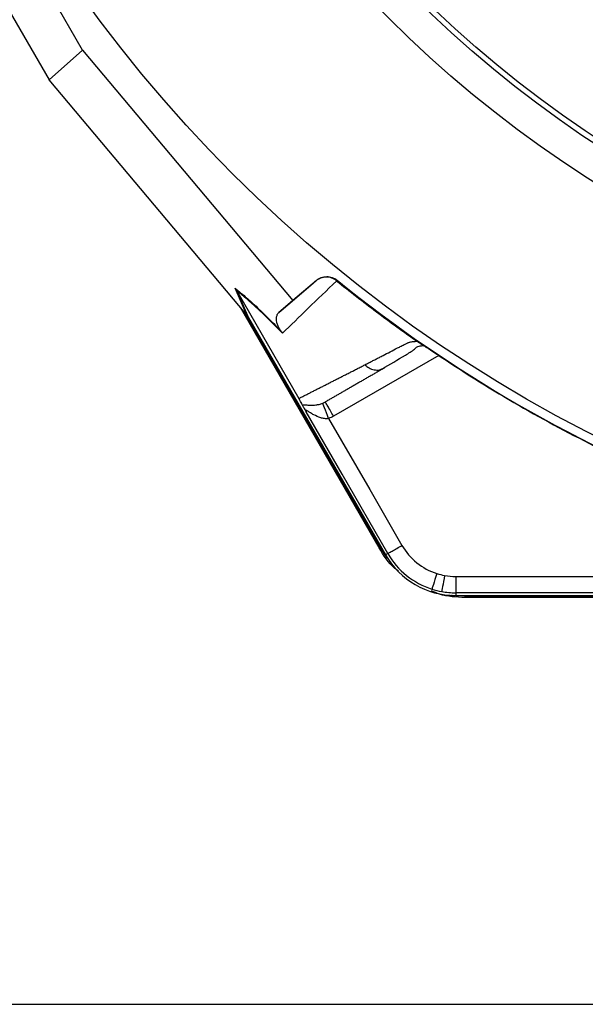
# Model space of a CAD drawing. Header units: millimetres. Extents: x 2154 to 3654, y 2206 to 3676.
# Tile 2 of 15: x 2460 to 2668, y 2336 to 2698. Entities that reach past the tile are written whole.
import ezdxf

# ---------------------------------------------------------------- set-up
doc = ezdxf.new("R2010")
doc.units = ezdxf.units.MM
doc.header["$LTSCALE"] = 2

msp = doc.modelspace()

# ---------------------------------------------------------------- linework, layer by layer
at = {"color": 7, "linetype": 'Continuous', "lineweight": 25}
for p, q in [((2483.61, 2686.99), (2416.93, 2802.49)), ((2401.38, 2797.22), (2471.28, 2676.16)), ((2483.61, 2686.99), (2471.28, 2676.16)), ((2483.61, 2686.99), (2560.81, 2595.12)), ((2543.55, 2590.15), (2471.28, 2676.16)), ((2569.52, 2602.44), (2560.81, 2595.12)), ((2569.34, 2602.27), (2569.52, 2602.44)), ((2577.15, 2602.52), (2576.95, 2602.32)), ((2543.95, 2589.67), (2539.63, 2599.54)), ((2540.29, 2598.58), (2544.61, 2588.73)), ((2540.31, 2598.56), (2563.09, 2559.09)), ((2560.81, 2595.12), (2555.74, 2590.67)), ((2592.55, 2504.22), (2541.62, 2592.45)), ((2592.92, 2504.43), (2543.16, 2590.61)), ((2544.61, 2588.73), (2594.92, 2501.59)), ((2607.43, 2579.47), (2607.58, 2579.38)), ((2593.57, 2569.94), (2594.41, 2570.25)), ((2592.55, 2504.22), (2592.92, 2504.43)), ((2595.77, 2502.08), (2594.92, 2501.59)), ((2620.72, 2493.68), (2674.59, 2493.68)), ((2620.72, 2493.68), (2620.72, 2487.68)), ((2680.85, 2487.68), (2620.72, 2487.68)), ((2620.72, 2487.68), (2620.72, 2486.69)), ((2620.72, 2486.69), (2721.34, 2486.69)), ((2624.18, 2485.96), (2624.18, 2486.38)), ((2723.69, 2486.38), (2624.18, 2486.38)), ((2726.06, 2485.96), (2624.18, 2485.96)), ((2278.62, 2336.48), (2773.28, 2336.48))]:
    msp.add_line(p, q, dxfattribs=at)
at = {"color": 8, "linetype": 'Continuous', "lineweight": 25}
msp.add_line((2614.46, 2574.89), (2575.82, 2552.59), dxfattribs=at)
at = {"color": 7, "linetype": 'Continuous', "lineweight": 25, "flags": 128}
for points in [[(2595.77, 2502.08), (2578.94, 2531.24), (2565.71, 2554.15)], [(2574.03, 2551.73), (2573.62, 2552.8), (2573.23, 2553.82), (2572.86, 2554.77), (2572.53, 2555.61), (2572.27, 2556.3), (2572.06, 2556.83), (2571.93, 2557.18), (2571.87, 2557.32)], [(2574.03, 2551.73), (2589.12, 2525.61), (2600.97, 2505.08)], [(2595.76, 2500.22), (2595.54, 2500.51), (2592.92, 2504.43)], [(2613.8, 2494.75), (2613.45, 2493.66), (2613.11, 2492.61), (2612.8, 2491.64), (2612.53, 2490.78), (2612.3, 2490.07), (2612.13, 2489.53), (2612.02, 2489.18), (2611.97, 2489.04)], [(2616.64, 2494.04), (2616.44, 2492.92), (2616.24, 2491.83), (2616.06, 2490.83), (2615.9, 2489.94), (2615.76, 2489.21), (2615.66, 2488.65), (2615.6, 2488.29), (2615.57, 2488.14)], [(2624.18, 2486.38), (2619.47, 2486.69), (2619.12, 2486.74)]]:
    msp.add_lwpolyline(points, dxfattribs=at)
at = {"color": 7, "linetype": 'Continuous', "lineweight": 25}
for radius in [516.02, 435.02, 423, 421]:
    msp.add_circle((2903.62, 3006.48), radius, dxfattribs=at)
for centre, radius, start, end in [((2903.62, 3006.48), 519.4, 231.0565, 248.9435), ((2620.72, 2516.48), 22.81, 210, 252.3248), ((2620.72, 2516.48), 29.79, 210, 270), ((2620.72, 2516.48), 28.81, 210, 252.3248), ((2620.72, 2516.48), 22.81, 252.3248, 259.6989), ((2620.72, 2516.48), 22.81, 259.6989, 270), ((2620.72, 2516.48), 28.81, 252.3248, 259.6989), ((2620.72, 2516.48), 28.81, 259.6989, 270)]:
    msp.add_arc(centre, radius, start, end, dxfattribs=at)
msp.add_ellipse((2545.08, 2587.49), major_axis=(-22.19, 26.48), ratio=0.015428, start_param=4.781806, end_param=4.800012, dxfattribs=at)
for points in [[(2555.74, 2590.67), (2559.99, 2594.3), (2564.51, 2598.15), (2569.34, 2602.27)], [(2576.96, 2602.31), (2581.76, 2598.43), (2591.51, 2590.84), (2601.51, 2583.6), (2606.58, 2580.07)], [(2540.29, 2598.58), (2540.1, 2598.92), (2539.88, 2599.24), (2539.63, 2599.54)], [(2540.31, 2598.56), (2540.3, 2598.57), (2540.3, 2598.57), (2540.29, 2598.58)], [(2543.95, 2589.67), (2544.2, 2589.37), (2544.42, 2589.06), (2544.61, 2588.73)], [(2556.51, 2583.88), (2556.71, 2583.61), (2556.89, 2583.33), (2557.05, 2583.04)], [(2615.43, 2574.25), (2634, 2561.86), (2653.38, 2550.68), (2673.39, 2540.78)], [(2571.87, 2557.32), (2572.2, 2557.45), (2572.52, 2557.61), (2572.82, 2557.78)], [(2575.82, 2552.59), (2575.25, 2552.26), (2574.65, 2551.97), (2574.03, 2551.73)]]:
    msp.add_open_spline(points, degree=3, dxfattribs=at)
for points, knots in [([(2576.98, 2602.3), (2573.32, 2598.79), (2569.85, 2595.43), (2563.22, 2589.01), (2560.07, 2585.95), (2557.05, 2583.04)], [0, 0, 0, 0, 0.5, 0.5, 1, 1, 1, 1]), ([(2576.95, 2602.32), (2576.4, 2602.76), (2575.8, 2603.1), (2574.49, 2603.56), (2573.81, 2603.67), (2572.77, 2603.66), (2572.43, 2603.63), (2571.76, 2603.5), (2571.42, 2603.41), (2570.78, 2603.17), (2570.47, 2603.03), (2569.88, 2602.69), (2569.6, 2602.49), (2569.34, 2602.27)], [0, 0, 0, 0, 0.25, 0.25, 0.5, 0.5, 0.625, 0.625, 0.75, 0.75, 0.875, 0.875, 1, 1, 1, 1]), ([(2569.52, 2602.44), (2570.05, 2602.89), (2570.65, 2603.23), (2571.95, 2603.72), (2572.63, 2603.84), (2573.67, 2603.85), (2574.02, 2603.82), (2574.69, 2603.71), (2575.03, 2603.63), (2576.01, 2603.29), (2576.61, 2602.95), (2577.15, 2602.52)], [0, 0, 0, 0, 0.25, 0.25, 0.5, 0.5, 0.625, 0.625, 0.75, 0.75, 1, 1, 1, 1]), ([(2539.63, 2599.54), (2540.64, 2598.75), (2541.74, 2597.87), (2543.53, 2596.35), (2544.14, 2595.81), (2545.44, 2594.67), (2546.11, 2594.06), (2548.21, 2592.13), (2549.71, 2590.7), (2552.14, 2588.32), (2552.98, 2587.48), (2554.7, 2585.73), (2555.59, 2584.82), (2556.51, 2583.88)], [0, 0, 0, 0, 0.25, 0.25, 0.375, 0.375, 0.5, 0.5, 0.75, 0.75, 0.875, 0.875, 1, 1, 1, 1]), ([(2557.05, 2583.04), (2555.22, 2584.94), (2553.51, 2586.67), (2550.31, 2589.82), (2548.83, 2591.24), (2546.75, 2593.15), (2546.08, 2593.76), (2544.79, 2594.9), (2544.17, 2595.43), (2542.4, 2596.93), (2541.31, 2597.8), (2540.31, 2598.56)], [0, 0, 0, 0, 0.25, 0.25, 0.5, 0.5, 0.625, 0.625, 0.75, 0.75, 1, 1, 1, 1]), ([(2556.51, 2583.88), (2556.38, 2584.04), (2556.28, 2584.18), (2556.11, 2584.43), (2556.04, 2584.54), (2555.86, 2584.84), (2555.77, 2585.01), (2555.53, 2585.47), (2555.42, 2585.72), (2555.24, 2586.17), (2555.17, 2586.38), (2555.06, 2586.76), (2555.01, 2586.93), (2554.91, 2587.43), (2554.87, 2587.72), (2554.84, 2588.25), (2554.84, 2588.49), (2554.91, 2589.17), (2555.01, 2589.54), (2555.3, 2590.19), (2555.5, 2590.46), (2555.74, 2590.67)], [0, 0, 0, 0, 0.015625, 0.015625, 0.03125, 0.03125, 0.0625, 0.0625, 0.125, 0.125, 0.1875, 0.1875, 0.25, 0.25, 0.375, 0.375, 0.5, 0.5, 0.75, 0.75, 1, 1, 1, 1]), ([(2587.36, 2571.45), (2587.79, 2571.67), (2588.66, 2572.12), (2589.98, 2572.8), (2591.32, 2573.48), (2592.66, 2574.18), (2594.43, 2575.09), (2596.64, 2576.23), (2598.88, 2577.39), (2600.7, 2578.33), (2601.79, 2578.91), (2602.59, 2579.31), (2603.07, 2579.52), (2603.5, 2579.69), (2603.97, 2579.83), (2604.51, 2579.94), (2605.15, 2580.02), (2605.83, 2580.07), (2606.33, 2580.07), (2606.58, 2580.07)], [0, 0, 0, 0, 0.0777766, 0.1551997, 0.2322716, 0.3089948, 0.3853718, 0.5305262, 0.6744738, 0.7474235, 0.8196146, 0.8463831, 0.8697605, 0.889755, 0.9063828, 0.929523, 0.9527995, 0.9762724, 1, 1, 1, 1]), ([(2606.58, 2580.07), (2606.64, 2580.03), (2606.77, 2579.94), (2606.95, 2579.81), (2607.12, 2579.69), (2607.28, 2579.58), (2607.38, 2579.5), (2607.43, 2579.47)], [0, 0, 0, 0, 0.212576, 0.416535, 0.614103, 0.807726, 1, 1, 1, 1]), ([(2607.58, 2579.38), (2607.66, 2579.33), (2607.81, 2579.23), (2608.06, 2579.07), (2608.32, 2578.91), (2608.6, 2578.74), (2608.88, 2578.56), (2609.18, 2578.37), (2609.48, 2578.17), (2609.8, 2577.96), (2610.13, 2577.75), (2610.47, 2577.52), (2610.83, 2577.29), (2611.19, 2577.05), (2611.68, 2576.73), (2612.3, 2576.32), (2613.06, 2575.82), (2613.84, 2575.31), (2614.63, 2574.78), (2615.16, 2574.43), (2615.43, 2574.25)], [0, 0, 0, 0, 0.0442489, 0.088103, 0.1316437, 0.1749545, 0.21812, 0.2612256, 0.3043574, 0.347601, 0.3910414, 0.4347626, 0.4788469, 0.5233746, 0.5684236, 0.6548026, 0.7405374, 0.8262412, 0.9125282, 1, 1, 1, 1]), ([(2593.6, 2569.86), (2596.51, 2571.6), (2600.63, 2574.07), (2605.13, 2576.7), (2606.75, 2578.38), (2608.37, 2578.48), (2608.94, 2578.51)], [0, 0, 0, 0, 0.578264, 0.819399, 0.935238, 1, 1, 1, 1]), ([(2563.09, 2559.09), (2563.48, 2559.29), (2564.26, 2559.68), (2565.44, 2560.28), (2566.63, 2560.89), (2567.83, 2561.5), (2569.05, 2562.12), (2570.28, 2562.74), (2571.52, 2563.37), (2572.77, 2564), (2574.03, 2564.65), (2575.31, 2565.3), (2576.6, 2565.95), (2577.9, 2566.61), (2579.21, 2567.28), (2580.54, 2567.96), (2581.88, 2568.64), (2583.23, 2569.33), (2584.59, 2570.03), (2585.96, 2570.74), (2586.89, 2571.21), (2587.36, 2571.45)], [0, 0, 0, 0, 0.055211, 0.110128, 0.164753, 0.219086, 0.273129, 0.326884, 0.38035, 0.43353, 0.486425, 0.539036, 0.591365, 0.643413, 0.695181, 0.746671, 0.797884, 0.848822, 0.899487, 0.949879, 1, 1, 1, 1]), ([(2594.41, 2570.25), (2593.98, 2570), (2593.12, 2569.5), (2591.85, 2568.77), (2590.59, 2568.04), (2589.34, 2567.32), (2588.1, 2566.61), (2586.87, 2565.89), (2585.65, 2565.19), (2584.43, 2564.49), (2583.23, 2563.79), (2582.04, 2563.1), (2580.85, 2562.42), (2579.68, 2561.74), (2578.51, 2561.07), (2577.35, 2560.4), (2576.2, 2559.74), (2575.07, 2559.08), (2573.94, 2558.43), (2573.19, 2558), (2572.82, 2557.78)], [0, 0, 0, 0, 0.052635, 0.105608, 0.158921, 0.212573, 0.266566, 0.320902, 0.37558, 0.430604, 0.485973, 0.541688, 0.597751, 0.654162, 0.710923, 0.768034, 0.825496, 0.883311, 0.941478, 1, 1, 1, 1]), ([(2564.32, 2556.77), (2564.21, 2557.01), (2564.07, 2557.29), (2563.8, 2557.82), (2563.69, 2558.02), (2563.5, 2558.37), (2563.43, 2558.5), (2563.28, 2558.77), (2563.2, 2558.91), (2563.11, 2559.06)], [0, 0, 0, 0, 0.5, 0.5, 0.75, 0.75, 0.875, 0.875, 1, 1, 1, 1]), ([(2575.82, 2552.59), (2575.43, 2553.27), (2575.04, 2553.95), (2574.31, 2555.2), (2573.98, 2555.78), (2573.42, 2556.74), (2573.2, 2557.13), (2572.9, 2557.65), (2572.82, 2557.78), (2572.82, 2557.78)], [0, 0, 0, 0, 0.25, 0.25, 0.5, 0.5, 0.75, 0.75, 1, 1, 1, 1]), ([(2564.32, 2556.77), (2564.66, 2556.8), (2565.09, 2556.77), (2566.09, 2556.69), (2566.65, 2556.64), (2567.9, 2556.61), (2568.59, 2556.62), (2569.73, 2556.76), (2570.14, 2556.82), (2570.98, 2557.01), (2571.42, 2557.14), (2571.87, 2557.32)], [0, 0, 0, 0, 0.25, 0.25, 0.5, 0.5, 0.75, 0.75, 0.875, 0.875, 1, 1, 1, 1]), ([(2564.32, 2556.77), (2564.38, 2556.63), (2564.46, 2556.48), (2564.64, 2556.13), (2564.75, 2555.92), (2564.99, 2555.47), (2565.12, 2555.23), (2565.4, 2554.71), (2565.56, 2554.43), (2565.71, 2554.15)], [0, 0, 0, 0, 0.25, 0.25, 0.5, 0.5, 0.75, 0.75, 1, 1, 1, 1]), ([(2574.03, 2551.73), (2574.02, 2551.73), (2574, 2551.72), (2573.97, 2551.72), (2573.92, 2551.71), (2573.82, 2551.69), (2573.72, 2551.67), (2573.54, 2551.65), (2573.41, 2551.64), (2573.04, 2551.63), (2572.79, 2551.63), (2572.05, 2551.71), (2571.57, 2551.82), (2570.19, 2552.23), (2569.33, 2552.64), (2568.15, 2553.29), (2567.77, 2553.52), (2567.04, 2553.98), (2566.68, 2554.21), (2566.21, 2554.51), (2566.05, 2554.6), (2565.79, 2554.72), (2565.67, 2554.76), (2565.54, 2554.72), (2565.53, 2554.64), (2565.58, 2554.43), (2565.64, 2554.29), (2565.71, 2554.15)], [0, 0, 0, 0, 0.003906, 0.003906, 0.007813, 0.015625, 0.03125, 0.03125, 0.0625, 0.0625, 0.125, 0.125, 0.25, 0.25, 0.5, 0.5, 0.625, 0.625, 0.75, 0.75, 0.8125, 0.8125, 0.875, 0.875, 0.9375, 0.9375, 1, 1, 1, 1]), ([(2599.73, 2495.61), (2599.26, 2495.95), (2596.23, 2498.18), (2594.24, 2501.45), (2592.55, 2504.22)], [0, 0, 0, 0, 0.153542, 1, 1, 1, 1]), ([(2595.77, 2502.08), (2595.8, 2502.09), (2595.93, 2502.17), (2596.45, 2502.47), (2596.85, 2502.71), (2597.86, 2503.29), (2598.46, 2503.64), (2599.72, 2504.36), (2600.37, 2504.73), (2600.97, 2505.08)], [0, 0, 0, 0, 0.25, 0.25, 0.5, 0.5, 0.75, 0.75, 1, 1, 1, 1]), ([(2624.18, 2485.96), (2620.95, 2486.07), (2616.66, 2486.23), (2612.79, 2487.97), (2611.83, 2488.41)], [0, 0, 0, 0, 0.752145, 1, 1, 1, 1])]:
    msp.add_open_spline(points, degree=3, knots=knots, dxfattribs=at)
at = {"color": 8, "linetype": 'Continuous', "lineweight": 25}
msp.add_open_spline([(2587.36, 2571.45), (2587.84, 2571.02), (2588.83, 2570.13), (2590.73, 2569.52), (2592.4, 2569.44), (2593.28, 2569.81), (2593.57, 2569.94)], degree=3, knots=[0, 0, 0, 0, 0.275815, 0.567615, 0.859412, 1, 1, 1, 1], dxfattribs=at)

doc.saveas('drawing.dxf')
